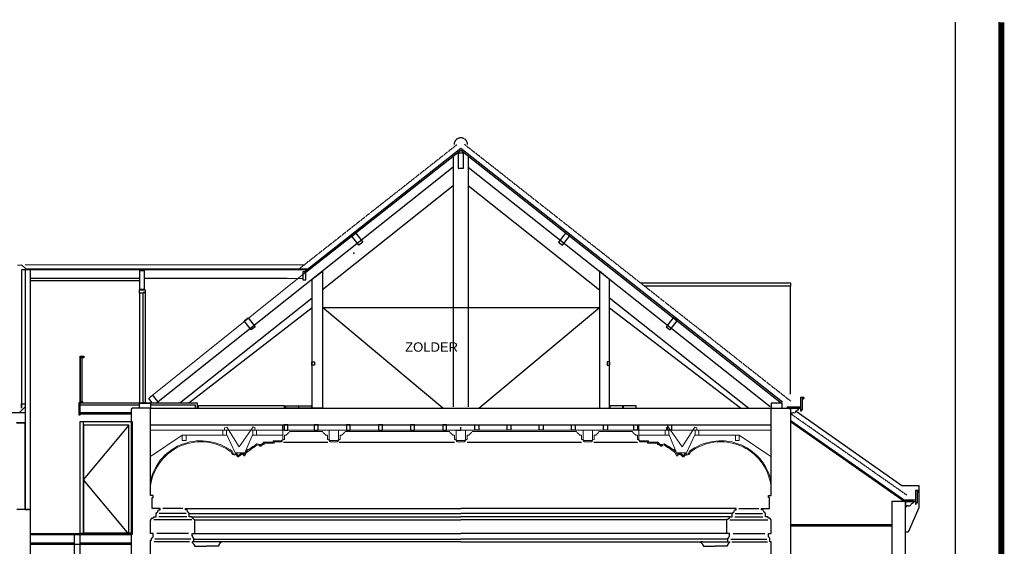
# Model space of a CAD drawing. Extents: x 0 to 286551, y -50 to 581131.
# Tile 166 of 207: x 264889 to 283886, y 509250 to 519405. Entities that reach past the tile are written whole.
import ezdxf

# ---------------------------------------------------------------- set-up
doc = ezdxf.new("R2010")
doc.units = 0
doc.header["$MEASUREMENT"] = 0
doc.linetypes.add('HIDDEN', pattern=[9.525, 6.35, -3.175])
for name, color, linetype in [('0.09', 7, 'CONTINUOUS'), ('0.13', 5, 'CONTINUOUS'), ('0.25', 2, 'CONTINUOUS'), ('plafondconstructies', 5, 'CONTINUOUS')]:
    doc.layers.add(name, color=color, linetype=linetype)
doc.layers.add('0gevel.18', color=1, linetype='CONTINUOUS', lineweight=18)
doc.layers.add('gevel .25', color=2, linetype='CONTINUOUS', lineweight=25)
doc.layers.add('HULPLIJNEN', color=252, linetype='CONTINUOUS', plot=False)

msp = doc.modelspace()

# ---------------------------------------------------------------- linework, layer by layer
at = {"layer": '0.09'}
for points in [[(279770, 514326), (276870, 514326)], [(279770, 514266), (276947, 514266)], [(279760, 514266), (279770, 514266), (279770, 514326)], [(279760, 512183), (279760, 514266)]]:
    msp.add_lwpolyline(points, dxfattribs=at)
msp.add_point((271337, 514902), dxfattribs=at)
at = {"layer": '0.13'}
for q in [(268268, 509339), (278532, 509339)]:
    msp.add_line((273400, 509339), q, dxfattribs=at)
for points in [[(282943, 506104), (282943, 519355)], [(273255, 516754), (273255, 511943)], [(273545, 516754), (273545, 511943)], [(267530, 512018), (273255, 516565)], [(273545, 516562), (279366, 511944)], [(270729, 514202), (273255, 516208)], [(273545, 516205), (276074, 514198)], [(267198, 514129), (267198, 512019)], [(267980, 512018), (270529, 514043)], [(276269, 514043), (278955, 511913)], [(279868, 511855), (281909, 510426), (282238, 510426), (282238, 509990), (282028, 509525), (281978, 509525)], [(264830, 511632), (264997, 511632)], [(266995, 511588), (266113, 510529), (266995, 509478)], [(268104, 509886), (267579, 509886)], [(268036, 509979), (267648, 509979)], [(268162, 509886), (273400, 509886)], [(278638, 509886), (273400, 509886)], [(278696, 509886), (279221, 509886)], [(278764, 509979), (279152, 509979)], [(268208, 509759), (267475, 509759)], [(268112, 509819), (267571, 509819)], [(268208, 509819), (273400, 509819)], [(268268, 509759), (273400, 509759)], [(278592, 509819), (273400, 509819)], [(278532, 509759), (273400, 509759)], [(278592, 509759), (279325, 509759)], [(278688, 509819), (279229, 509819)], [(268148, 509499), (267535, 509499)], [(268268, 509499), (273400, 509499)], [(278532, 509499), (273400, 509499)], [(278652, 509499), (279265, 509499)], [(268168, 509339), (267485, 509339)], [(268188, 509389), (267495, 509389)], [(268248, 509339), (268218, 509339), (268218, 509324), (268248, 509294), (268248, 509284), (268268, 509254), (268493, 509254)], [(268248, 509389), (273400, 509389)], [(268738, 509339), (268768, 509339), (268768, 509324), (268738, 509294), (268738, 509284), (268718, 509254), (268493, 509254)], [(278552, 509389), (273400, 509389)], [(278062, 509339), (278032, 509339), (278032, 509324), (278062, 509294), (278062, 509284), (278082, 509254), (278307, 509254)], [(278552, 509339), (278582, 509339), (278582, 509324), (278552, 509294), (278552, 509284), (278532, 509254), (278307, 509254)], [(278612, 509389), (279305, 509389)], [(278632, 509339), (279315, 509339)]]:
    msp.add_lwpolyline(points, dxfattribs=at)
at = {"layer": '0.13', "color": 5, "linetype": 'Continuous', "ltscale": 0.2}
for points in [[(270529, 514400), (270729, 514559), (270729, 511913), (270529, 511913)], [(276269, 511913), (276269, 514398), (276074, 514556), (276074, 511913)]]:
    msp.add_lwpolyline(points, close=True, dxfattribs=at)
at = {"layer": '0.13'}
for points in [[(267312, 514196), (267312, 514144), (267272, 514144), (267272, 514129), (267198, 514129), (267198, 514196)], [(267272, 514144), (267312, 514144), (267312, 512019), (267272, 512019)], [(266056, 509498), (266058, 511654), (267062, 511655), (267062, 509478), (266995, 509478), (266995, 511588), (266120, 511585), (266118, 509497)]]:
    msp.add_lwpolyline(points, close=True, dxfattribs=at)
for points in [[(279915, 511913), (279760, 511913), (279760, 511813), (279790, 511813, -0.115956), (279797, 511840, 0.492655), (279863, 511846, -0.273074), (279915, 511883)], [(282133, 510116), (281978, 510116), (281978, 510016), (282008, 510016, -0.115956), (282015, 510044, 0.492655), (282081, 510050, -0.273074), (282133, 510086)]]:
    msp.add_lwpolyline(points, format="xyb", close=True, dxfattribs=at)
at = {"layer": '0.13', "linetype": 'Continuous', "ltscale": 0.2}
for points in [[(269982, 511261), (270834, 511261)], [(271054, 511261), (273276, 511261)], [(273521, 511261), (275727, 511261)], [(275968, 511261), (276807, 511261)]]:
    msp.add_lwpolyline(points, dxfattribs=at)
at = {"layer": '0.13'}
for points in [[(268268, 509339), (268248, 509339), (268248, 509409), (268238, 509409, 0.323449), (268227, 509425, -0.160408), (268227, 509425, -0.68933), (268228, 509453), (268228, 509454), (268218, 509454), (268218, 509499), (268268, 509499), (268268, 509499), (268268, 509499), (268268, 509499, 0.414214), (268268, 509499), (268268, 509499, -0.414214), (268268, 509499, 0.414214), (268268, 509499), (268268, 509499), (268268, 509499), (268268, 509499), (268268, 509499), (268268, 509499), (268268, 509499), (268268, 509759), (268268, 509759), (268268, 509759), (268258, 509759), (268258, 509769, -0.414214), (268233, 509794, -0.414214), (268208, 509819), (268162, 509819), (268162, 509886), (268154, 509886), (268154, 509901, -0.414214), (268127, 509927, 0.414214), (268101, 509954), (268086, 509954), (268086, 509979), (273400, 509979)], [(278532, 509339), (278552, 509339), (278552, 509409), (278562, 509409, -0.323449), (278573, 509425, 0.160408), (278573, 509425, 0.68933), (278572, 509453), (278572, 509454), (278582, 509454), (278582, 509499), (278532, 509499), (278532, 509499), (278532, 509499), (278532, 509499, -0.414214), (278532, 509499), (278532, 509499, 0.414214), (278532, 509499, -0.414214), (278532, 509499), (278532, 509499), (278532, 509499), (278532, 509499), (278532, 509499), (278532, 509499), (278532, 509499), (278532, 509759), (278532, 509759), (278532, 509759), (278542, 509759), (278542, 509769, 0.414214), (278567, 509794, 0.414214), (278592, 509819), (278638, 509819), (278638, 509886), (278646, 509886), (278646, 509901, 0.414214), (278673, 509927, -0.414214), (278699, 509954), (278714, 509954), (278714, 509979), (273400, 509979)]]:
    msp.add_lwpolyline(points, format="xyb", dxfattribs=at)
at = {"layer": '0.25', "const_width": 100}
msp.add_lwpolyline([(283836, 500431), (283836, 519355)], dxfattribs=at)
at = {"layer": '0.25'}
for points in [[(283786, 500431), (283786, 519355)], [(270377, 514546), (273400, 516928), (279609, 512036)], [(270413, 514537), (273400, 516890), (279590, 512013)], [(270729, 513853), (276074, 513853)], [(262512, 511833), (264997, 511833)], [(266057, 511833), (267040, 511833)], [(266057, 511803), (267040, 511803)], [(267415, 511913), (279385, 511913)], [(279385, 510229), (279385, 511913), (279733, 511913), (279760, 511894), (279760, 509327)], [(279690, 511943), (279955, 511943)], [(279715, 511913), (279955, 511913)], [(267415, 511593), (279385, 511593)], [(281951, 510116), (279760, 511650)], [(281978, 510121), (279771, 511666)], [(281943, 510146), (282173, 510146)], [(281978, 510116), (282173, 510116)], [(281710, 509664), (279760, 509664)], [(281710, 509639), (279760, 509639)], [(267040, 509371), (267040, 501813), (266990, 501813), (266990, 501713), (266940, 501713), (266940, 501613), (266890, 501613), (266890, 501513), (266840, 501513), (266840, 501413), (267615, 501413), (267615, 501513), (267565, 501513), (267565, 501613), (267515, 501613), (267515, 501713), (267465, 501713), (267465, 501813), (267415, 501813), (267415, 509371)], [(279760, 509327), (279760, 501813), (279810, 501813), (279810, 501713), (279860, 501713), (279860, 501613), (279910, 501613), (279910, 501513), (279960, 501513), (279960, 501413), (279185, 501413), (279185, 501513), (279235, 501513), (279235, 501613), (279285, 501613), (279285, 501713), (279335, 501713), (279335, 501813), (279385, 501813), (279385, 509339)]]:
    msp.add_lwpolyline(points, dxfattribs=at)
at = {"layer": '0.25', "linetype": 'HIDDEN'}
for points in [[(270279, 514600), (273325, 516996)], [(279765, 512049), (273475, 516996)], [(282006, 510236), (279760, 511809)]]:
    msp.add_lwpolyline(points, dxfattribs=at)
at = {"layer": '0.25'}
for points in [[(273450, 516543), (273450, 516833), (273350, 516833), (273350, 516543)], [(267415, 511913), (267200, 511913), (267200, 512013), (267415, 512013)], [(279385, 511913), (279600, 511913), (279600, 512013), (279385, 512013)], [(281978, 505638), (281978, 510116), (281718, 510116), (281718, 505638)]]:
    msp.add_lwpolyline(points, close=True, dxfattribs=at)
at = {"layer": '0.25', "color": 2, "linetype": 'Continuous', "ltscale": 0.2}
for points in [[(271374, 515288), (271509, 515114), (271434, 515056), (271299, 515230)], [(275421, 515288), (275286, 515114), (275360, 515056), (275496, 515230)], [(265097, 514579), (264997, 514579), (264997, 509959), (265097, 509959)], [(270413, 514546), (270353, 514546), (270353, 514386), (270413, 514386)], [(269298, 513659), (269433, 513485), (269358, 513427), (269223, 513600)], [(277496, 513659), (277361, 513485), (277436, 513427), (277571, 513600)]]:
    msp.add_lwpolyline(points, close=True, dxfattribs=at)
for points in [[(264924, 514675), (265006, 514600), (270500, 514600)], [(268153, 512018), (270529, 513853)], [(273053, 511913), (270729, 513853)], [(273748, 511913), (276074, 513853)], [(278795, 511913), (276269, 513840)], [(267445, 512018), (267378, 512103), (267453, 512162), (267565, 512018)], [(264893, 511837), (264995, 511939)]]:
    msp.add_lwpolyline(points, dxfattribs=at)
at = {"layer": '0.25', "linetype": 'Continuous', "ltscale": 0.2}
for points in [[(264997, 514579), (264927, 514579), (264927, 511917), (264927, 511997), (264997, 511997)], [(265097, 514419), (267209, 514419)], [(265097, 514379), (267209, 514379)], [(267293, 514419), (270049, 514419), (270353, 514417), (270353, 514386)], [(266088, 512883), (266088, 512037), (266057, 512037), (266057, 512020), (266105, 512020), (266105, 512037), (266084, 512037)], [(266027, 511785), (266057, 511785), (266057, 512020), (266027, 512020)], [(266027, 512020), (266027, 511785)], [(266057, 512018), (268312, 512018), (268312, 511913)], [(266057, 511978), (267200, 511978)], [(267415, 511978), (268272, 511978), (268272, 511913)], [(264630, 501413), (265290, 501413), (265290, 501513), (265240, 501513), (265240, 501613), (265190, 501613), (265190, 501713), (265140, 501713), (265140, 501813), (265090, 501813), (265090, 502813), (264892, 502813), (264892, 505505), (265090, 505505), (265097, 509479), (265097, 509959), (264997, 509959), (264997, 511632), (264830, 511632)], [(267060, 509501), (266120, 509501), (266120, 511640)], [(264989, 509962), (264837, 509962)], [(265097, 509497), (267040, 509497)], [(265097, 509477), (267040, 509477)], [(265097, 509317), (265947, 509317)], [(266049, 509317), (267040, 509317)], [(265097, 509297), (265947, 509297)], [(266049, 509297), (267040, 509297)]]:
    msp.add_lwpolyline(points, dxfattribs=at)
for points in [[(267209, 514569), (267293, 514569), (267293, 514204), (267209, 514204)], [(266057, 512017), (266057, 512917), (266125, 512917), (266125, 512883), (266057, 512883)], [(270528, 512808), (270576, 512808), (270576, 512743), (270528, 512743)], [(276272, 512808), (276224, 512808), (276224, 512743), (276272, 512743)], [(269998, 511956), (268330, 511956), (268330, 511913), (269998, 511913)], [(270267, 511916), (270017, 511916), (270017, 511956), (270267, 511956)], [(270017, 511956), (270017, 511956), (270017, 511913), (270017, 511913)], [(270522, 511916), (270272, 511916), (270272, 511956), (270522, 511956)], [(276278, 511916), (276528, 511916), (276528, 511956), (276278, 511956)], [(276533, 511916), (276783, 511916), (276783, 511956), (276533, 511956)], [(265947, 509497), (266049, 509497), (266049, 506762), (265947, 506762)]]:
    msp.add_lwpolyline(points, close=True, dxfattribs=at)
at = {"layer": '0.25', "color": 253, "linetype": 'Continuous', "ltscale": 0.2}
msp.add_lwpolyline([(265097, 514419), (267209, 514419)], dxfattribs=at)
at = {"layer": '0.25'}
for points in [[(279995, 512123), (279955, 512123), (279955, 511863), (279970, 511863), (279970, 511873, -0.414214), (279975, 511878), (279975, 511893, 2.414214), (279985, 511903), (279995, 511903)], [(282213, 510326), (282173, 510326), (282173, 510066), (282188, 510066), (282188, 510076, -0.414214), (282193, 510081), (282193, 510096, 2.414214), (282203, 510106), (282213, 510106)]]:
    msp.add_lwpolyline(points, format="xyb", close=True, dxfattribs=at)
for points in [[(279995, 512108, 2.414214), (280010, 512123), (279955, 512123)], [(267435, 509371), (267435, 509409), (267445, 509409, -0.323449), (267456, 509425, 0.68933), (267455, 509453), (267455, 509454), (267465, 509454), (267465, 509499), (267415, 509499), (267415, 509759), (267425, 509759), (267425, 509769, -0.414214), (267450, 509794, 0.414214), (267475, 509819), (267521, 509819), (267521, 509886), (267529, 509886), (267529, 509901, 0.414214), (267556, 509927, -0.414214), (267582, 509954), (267598, 509954), (267598, 509979), (267445, 509979), (267445, 510194), (267465, 510194), (267465, 510229), (267415, 510229), (267415, 511913), (267067, 511913), (267040, 511894), (267040, 509371)], [(279355, 509979), (279355, 510194), (279355, 510194), (279355, 510194), (279355, 510194, 1.409234), (279355, 510194, 26.313674), (279355, 510194), (279355, 510194), (279335, 510194), (279335, 510229), (279385, 510229), (279385, 511913), (279733, 511913), (279760, 511894), (279760, 511894), (279760, 509979)], [(282213, 510311, 2.414214), (282228, 510326), (282173, 510326)], [(279385, 509339), (279365, 509339), (279365, 509409), (279355, 509409, 0.323449), (279344, 509425, -0.68933), (279345, 509453), (279345, 509454), (279335, 509454), (279335, 509499), (279385, 509499), (279385, 509759), (279375, 509759), (279375, 509769, 0.414214), (279350, 509794, -0.414214), (279325, 509819), (279279, 509819), (279279, 509886), (279271, 509886), (279271, 509901, -0.414214), (279244, 509927, 0.414214), (279218, 509954), (279202, 509954), (279202, 509979), (279355, 509979), (279355, 509979)]]:
    msp.add_lwpolyline(points, format="xyb", dxfattribs=at)
at = {"layer": '0.25', "linetype": 'HIDDEN'}
msp.add_arc((273400, 516996), 130, 0, 180, dxfattribs=at)
at = {"layer": '0gevel.18', "linetype": 'Continuous', "ltscale": 0.2}
for points in [[(264846, 514673), (264928, 514673)], [(264997, 514679), (270379, 514679)], [(265097, 514579), (270419, 514579)], [(270413, 514537), (267416, 512133)]]:
    msp.add_lwpolyline(points, dxfattribs=at)
at = {"layer": 'gevel .25', "linetype": 'Continuous', "ltscale": 0.2}
msp.add_lwpolyline([(267415, 509371), (267435, 509371)], dxfattribs=at)
at = {"layer": 'HULPLIJNEN', "color": 253, "linetype": 'Continuous', "ltscale": 0.2}
for points in [[(266057, 511809), (267040, 511809)], [(266057, 511809), (267040, 511809)], [(265097, 509289), (267040, 509289)]]:
    msp.add_lwpolyline(points, dxfattribs=at)
at = {"layer": 'HULPLIJNEN', "color": 2, "linetype": 'Continuous', "ltscale": 0.2}
msp.add_lwpolyline([(264997, 509959), (265097, 509959)], dxfattribs=at)
at = {"layer": 'plafondconstructies', "linetype": 'Continuous', "ltscale": 0.2}
for points in [[(269965, 511493), (269965, 511593)], [(276835, 511493), (276835, 511593)], [(273310, 511493), (273400, 511493), (273400, 511550)]]:
    msp.add_lwpolyline(points, dxfattribs=at)
for points in [[(270064, 511593), (269989, 511593), (269989, 511493), (270064, 511493)], [(270647, 511593), (270572, 511593), (270572, 511493), (270647, 511493)], [(271267, 511593), (271192, 511593), (271192, 511493), (271267, 511493)], [(271887, 511593), (271812, 511593), (271812, 511493), (271887, 511493)], [(272507, 511593), (272432, 511593), (272432, 511493), (272507, 511493)], [(273127, 511593), (273052, 511593), (273052, 511493), (273127, 511493)], [(273673, 511593), (273748, 511593), (273748, 511493), (273673, 511493)], [(274293, 511593), (274368, 511593), (274368, 511493), (274293, 511493)], [(274913, 511593), (274988, 511593), (274988, 511493), (274913, 511493)], [(275533, 511593), (275608, 511593), (275608, 511493), (275533, 511493)], [(276153, 511593), (276228, 511593), (276228, 511493), (276153, 511493)], [(276736, 511593), (276811, 511593), (276811, 511493), (276736, 511493)], [(277393, 511593), (277468, 511593), (277468, 511493), (277393, 511493)]]:
    msp.add_lwpolyline(points, close=True, dxfattribs=at)
at = {"layer": 'plafondconstructies', "color": 5, "linetype": 'Continuous', "lineweight": 13}
msp.add_lwpolyline([(267415, 511493), (279385, 511493)], dxfattribs=at)
at = {"layer": 'plafondconstructies', "color": 5, "linetype": 'Continuous', "lineweight": 13, "ltscale": 0.2}
for points in [[(268879, 511493), (268806, 511493), (268806, 511393), (268879, 511393)], [(269044, 511053), (268879, 511413), (268879, 511493), (268843, 511493), (268843, 511534), (268885, 511549), (269126, 511167), (269396, 511551), (269435, 511534), (269422, 511493), (269385, 511493), (269385, 511414), (269234, 511053), (269044, 511053)], [(269458, 511493), (269385, 511493), (269385, 511393), (269458, 511393)], [(277340, 511493), (277413, 511493), (277413, 511393), (277340, 511393)], [(277755, 511053), (277919, 511413), (277919, 511493), (277956, 511493), (277956, 511534), (277913, 511549), (277672, 511167), (277403, 511551), (277363, 511534), (277377, 511493), (277413, 511493), (277413, 511414), (277564, 511053), (277755, 511053)], [(277919, 511493), (277992, 511493), (277992, 511393), (277919, 511393)], [(268098, 511393), (268025, 511393), (268025, 511293), (268098, 511293)], [(278700, 511393), (278773, 511393), (278773, 511293), (278700, 511293)]]:
    msp.add_lwpolyline(points, close=True, dxfattribs=at)
for points in [[(269965, 511293), (269965, 511493), (270860, 511493), (270860, 511293), (271040, 511293), (271040, 511493), (273310, 511493), (273310, 511293), (273490, 511293), (273490, 511493), (275760, 511493), (275760, 511303)], [(275770, 511293), (275940, 511293), (275940, 511493), (276835, 511493), (276835, 511293)], [(268885, 511391), (268027, 511391), (267414, 510983)], [(269941, 511283), (269777, 511283), (269777, 511258), (269585, 511258), (269585, 511232), (269574, 511232), (269532, 511200), (269532, 511200), (269531, 511200), (269530, 511202), (269530, 511215), (269467, 511229), (269401, 511173), (269385, 511173), (269310, 511114), (269292, 511114), (269267, 511083), (269256, 511083), (269226, 511022), (269205, 511047), (269182, 511043), (269153, 511039), (269104, 510997), (269071, 511049), (269038, 511027), (269011, 511035), (269000, 511050), (269000, 511061)], [(269377, 511391), (269955, 511391)], [(269941, 511263), (269941, 511273), (269951, 511273), (269951, 511276)], [(269976, 511301), (269976, 511311), (269989, 511311)], [(270840, 511311), (270843, 511301)], [(271060, 511311), (271055, 511302)], [(273328, 511263), (273328, 511273), (273318, 511273), (273318, 511276)], [(273473, 511263), (273473, 511273), (273483, 511273), (273483, 511276)], [(276823, 511301), (276823, 511311), (276809, 511311)], [(277421, 511391), (276843, 511391)], [(276857, 511283), (277021, 511283), (277021, 511258), (277213, 511258), (277213, 511232), (277224, 511232), (277266, 511200), (277267, 511200), (277267, 511200), (277269, 511202), (277269, 511215), (277332, 511229), (277398, 511173), (277413, 511173), (277488, 511114), (277507, 511114), (277532, 511083), (277543, 511083), (277573, 511022), (277593, 511047), (277616, 511043), (277646, 511039), (277694, 510997), (277728, 511049), (277761, 511027), (277787, 511035), (277798, 511050), (277798, 511061)], [(277913, 511391), (278771, 511391), (279384, 510983)]]:
    msp.add_lwpolyline(points, dxfattribs=at)
at = {"layer": 'plafondconstructies', "color": 2, "linetype": 'Continuous', "lineweight": 13, "ltscale": 0.2}
for points in [[(270092, 511463), (270084, 511436), (270074, 511436), (270052, 511414), (270045, 511415), (270045, 511409), (270035, 511404), (270035, 511396), (269996, 511396), (269996, 511311), (269986, 511311)], [(270092, 511463), (270734, 511463)], [(270734, 511463), (270742, 511436), (270752, 511436), (270774, 511414), (270781, 511415), (270781, 511409), (270791, 511404), (270791, 511396), (270830, 511396), (270830, 511311), (270840, 511311)], [(271166, 511463), (271158, 511436), (271148, 511436), (271126, 511414), (271119, 511415), (271119, 511409), (271109, 511404), (271109, 511396), (271070, 511396), (271070, 511311), (271060, 511311)], [(271166, 511463), (273184, 511463)], [(273184, 511463), (273192, 511436), (273202, 511436), (273224, 511414), (273231, 511415), (273231, 511409), (273241, 511404), (273241, 511396), (273280, 511396), (273280, 511311), (273290, 511311)], [(273616, 511463), (273608, 511436), (273598, 511436), (273576, 511414), (273569, 511415), (273569, 511409), (273559, 511404), (273559, 511396), (273520, 511396), (273520, 511311), (273510, 511311)], [(273616, 511463), (275634, 511463)], [(275634, 511463), (275642, 511436), (275652, 511436), (275674, 511414), (275681, 511415), (275681, 511409), (275691, 511404), (275691, 511396), (275730, 511396), (275730, 511311), (275740, 511311)], [(276066, 511463), (276058, 511436), (276048, 511436), (276026, 511414), (276019, 511415), (276019, 511409), (276009, 511404), (276009, 511396), (275970, 511396), (275970, 511311), (275960, 511311)], [(276066, 511463), (276713, 511463)], [(276713, 511463), (276722, 511436), (276732, 511436), (276753, 511414), (276761, 511415), (276761, 511409), (276771, 511404), (276771, 511396), (276809, 511396), (276809, 511311), (276819, 511311)], [(269941, 511263), (269797, 511263), (269797, 511238), (269605, 511238), (269605, 511212), (269581, 511212), (269541, 511182), (269534, 511180), (269528, 511180), (269520, 511183), (269515, 511188), (269510, 511194), (269510, 511199), (269472, 511207), (269408, 511153), (269392, 511153), (269317, 511094), (269301, 511094), (269276, 511063), (269268, 511063), (269235, 510995), (269219, 510998), (269197, 511025), (269185, 511023), (269161, 511020), (269112, 510978), (269094, 510976), (269065, 511021), (269041, 511005), (268999, 511018), (268980, 511043), (268980, 511061)], [(270878, 511263), (270878, 511273), (270868, 511273), (270868, 511276)], [(270878, 511263), (271022, 511263)], [(271023, 511263), (271023, 511273), (271033, 511273), (271033, 511276)], [(273328, 511263), (273472, 511263)], [(275730, 511311), (275740, 511311), (275740, 511301), (275743, 511301)], [(275778, 511263), (275778, 511273), (275768, 511273), (275768, 511276)], [(275778, 511263), (275922, 511263)], [(275922, 511263), (275922, 511273), (275932, 511273), (275932, 511276)], [(275960, 511311), (275960, 511301), (275957, 511301)], [(276857, 511263), (276857, 511273), (276847, 511273), (276847, 511276)], [(276857, 511263), (277001, 511263), (277001, 511238), (277193, 511238), (277193, 511212), (277218, 511212), (277257, 511182), (277264, 511180), (277270, 511180), (277278, 511183), (277283, 511188), (277289, 511194), (277289, 511199), (277326, 511207), (277390, 511153), (277406, 511153), (277481, 511094), (277497, 511094), (277522, 511063), (277530, 511063), (277563, 510995), (277579, 510998), (277601, 511025), (277613, 511023), (277637, 511020), (277686, 510978), (277704, 510976), (277733, 511021), (277757, 511005), (277799, 511018), (277818, 511043), (277818, 511061)]]:
    msp.add_lwpolyline(points, dxfattribs=at)
at = {"layer": 'plafondconstructies', "color": 5, "linetype": 'Continuous', "lineweight": 13, "ltscale": 0.2}
for centre, radius, start, end in [((268383, 510288), 997, 52.3664, 166.5374), ((269695, 511020), 224, 120.7582, 132.2804), ((269965, 511287), 17.5, 52.9241, 217.0759), ((273496, 511287), 17.5, 52.9241, 217.0759), ((277103, 511020), 224, 47.7196, 59.2418), ((278415, 510288), 997, 13.4626, 127.6336)]:
    msp.add_arc(centre, radius, start, end, dxfattribs=at)
at = {"layer": 'plafondconstructies', "color": 2, "linetype": 'Continuous', "lineweight": 13, "ltscale": 0.2}
for centre, radius, start, end in [((268383, 510288), 977, 52.3664, 172.2085), ((270854, 511287), 17.5, 322.9241, 127.0759), ((271046, 511287), 17.5, 52.9241, 217.0759), ((273304, 511287), 17.5, 322.9241, 127.0759), ((275754, 511287), 17.5, 322.9241, 127.0759), ((275946, 511287), 17.5, 52.9241, 217.0759), ((276833, 511287), 17.5, 322.9241, 127.0759), ((278415, 510288), 977, 7.7915, 127.6336)]:
    msp.add_arc(centre, radius, start, end, dxfattribs=at)

# ---------------------------------------------------------------- texts
at = {"layer": '0.09', "insert": (272836, 513091), "char_height": 180, "width": 3040.82, "attachment_point": 5}
msp.add_mtext('{\\fArial|b0|i0|c0|p34;ZOLDER}', dxfattribs=at)

doc.saveas('drawing.dxf')
